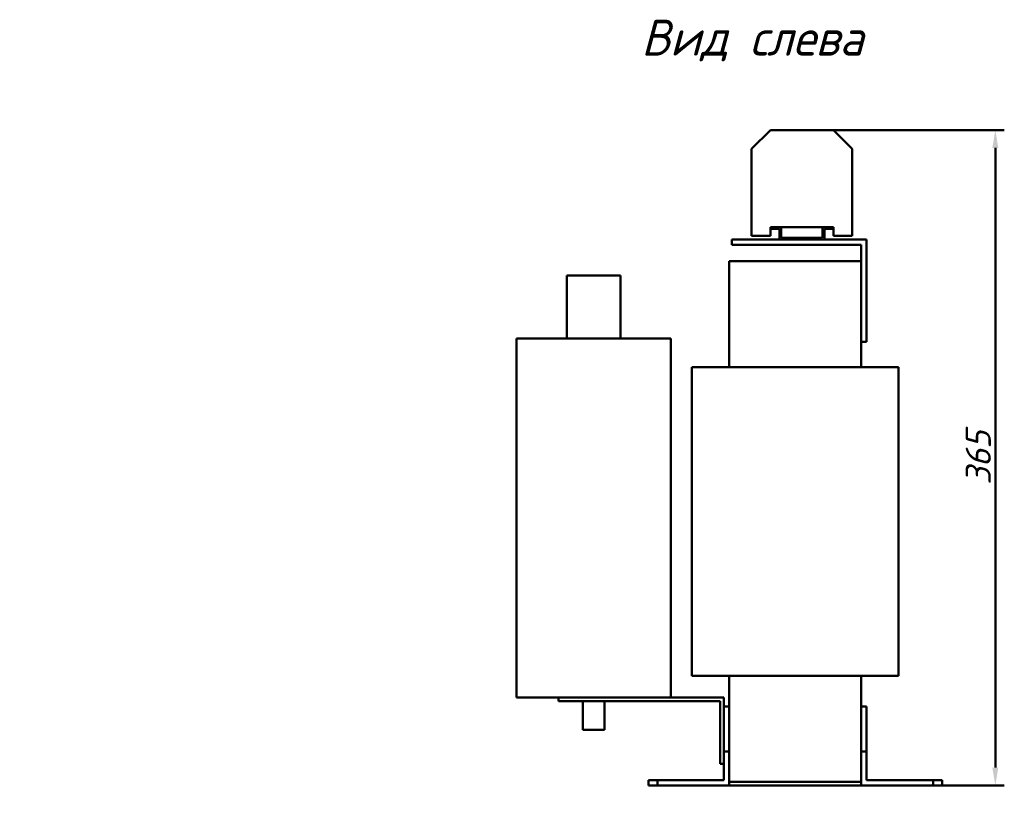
# Model space of a CAD drawing. Header units: millimetres. Extents: x 569 to 1665, y -515 to 692.
# Tile 3 of 3: x 1117 to 1665, y 53 to 488. Entities that reach past the tile are written whole.
import ezdxf

# ---------------------------------------------------------------- set-up
doc = ezdxf.new("R2010")
doc.units = ezdxf.units.MM
doc.layers.get('Defpoints').update_dxf_attribs({"lineweight": 25})
doc.layers.add('Осн_СБ', color=7, linetype='Continuous', lineweight=50)
doc.styles.add('GOST-2.304_Type-B_italic', font='GOST Common Italic.ttf', dxfattribs={"height": 2.5})
doc.styles.add('ГОСТ', font='isocpeui.ttf')
doc.dimstyles.new('ISO-25', dxfattribs={"dimtxt": 3.5, "dimasz": 2.5, "dimexe": 1.25, "dimexo": 0.625, "dimtad": 1, "dimdec": 0, "dimtxsty": 'ГОСТ', "dimcen": 2.5, "dimclrd": 256, "dimclre": 256, "dimclrt": 256, "dimadec": 0, "dimazin": 0, "dimtfac": 1, "dimtdec": 0, "dimtmove": 0, "dimatfit": 3, "dimfxl": 1, "dimlwd": -1, "dimlwe": -1, "dimarcsym": 0})

# ---------------------------------------------------------------- blocks, each defined once
blk = doc.blocks.new('*D286')
at = {"layer": 'Defpoints', "color": 0, "transparency": 16777216}
for p in [(1552.75, 426.35), (1660.43, 426.35), (1492.25, 61.35), (860.63, -223.88), (664.63, -316.34), (860.63, -316.34)]:
    blk.add_point(p, dxfattribs=at)
at = {"layer": 'Осн_СБ', "transparency": 16777216}
for p, q in [((1555.25, 426.35), (1665.43, 426.35)), ((1660.43, 71.35), (1660.43, 416.35)), ((1494.75, 61.35), (1665.43, 61.35)), ((664.63, -313.22), (664.63, -217.63)), ((860.63, -313.22), (860.63, -217.63)), ((677.13, -223.88), (848.13, -223.88))]:
    blk.add_line(p, q, dxfattribs=at)
for points in [[(1658.76, 416.35), (1662.09, 416.35), (1660.43, 426.35)], [(1658.76, 71.35), (1662.09, 71.35), (1660.43, 61.35)], [(677.13, -221.8), (677.13, -225.97), (664.63, -223.88)], [(848.13, -221.8), (848.13, -225.97), (860.63, -223.88)]]:
    blk.add_solid(points, dxfattribs=at)
at = {"layer": 'Осн_СБ', "transparency": 16777216, "insert": (1650.93, 243.85), "char_height": 14, "attachment_point": 5, "rotation": 90, "style": 'ГОСТ'}
blk.add_mtext('365', dxfattribs=at)
at = {"layer": 'Осн_СБ', "transparency": 16777216, "insert": (762.63, -212.01), "char_height": 17.5, "attachment_point": 5, "style": 'ГОСТ'}
blk.add_mtext('196', dxfattribs=at)

msp = doc.modelspace()

# ---------------------------------------------------------------- linework, layer by layer
at = {"layer": 'Осн_СБ'}
for p, q in [((1535.25, 426.35), (1524.75, 415.85)), ((1570.25, 426.35), (1535.25, 426.35)), ((1580.75, 415.85), (1570.25, 426.35)), ((1524.75, 415.85), (1524.75, 367.35)), ((1580.75, 367.35), (1580.75, 415.85)), ((1524.75, 367.35), (1535.25, 367.35)), ((1535.25, 372.35), (1535.25, 371.35)), ((1541.25, 372.35), (1535.25, 372.35)), ((1535.25, 371.35), (1540.25, 371.35)), ((1535.25, 367.35), (1535.25, 371.35)), ((1540.25, 371.35), (1540.25, 365.35)), ((1541.25, 366.35), (1541.25, 372.35)), ((1541.25, 372.35), (1564.25, 372.35)), ((1570.25, 372.35), (1564.25, 372.35)), ((1564.25, 372.35), (1564.25, 366.35)), ((1565.25, 365.35), (1565.25, 371.35)), ((1565.25, 371.35), (1570.25, 371.35)), ((1570.25, 371.35), (1570.25, 372.35)), ((1570.25, 371.35), (1570.25, 367.35)), ((1570.25, 367.35), (1580.75, 367.35)), ((1513.75, 365.35), (1516.75, 365.35)), ((1513.75, 365.35), (1513.75, 362.35)), ((1516.75, 362.35), (1513.75, 362.35)), ((1588.75, 365.35), (1516.75, 365.35)), ((1516.75, 362.35), (1585.75, 362.35)), ((1564.25, 366.35), (1541.25, 366.35)), ((1585.75, 362.35), (1585.75, 311.35)), ((1588.75, 311.35), (1588.75, 365.35)), ((1512.25, 353.35), (1585.75, 353.35)), ((1512.25, 294.35), (1512.25, 353.35)), ((1585.75, 294.35), (1585.75, 353.35)), ((1421.75, 345.35), (1451.75, 345.35)), ((1421.75, 345.35), (1421.75, 310.35)), ((1451.75, 345.35), (1451.75, 310.35)), ((1393.75, 310.35), (1479.75, 310.35)), ((1393.75, 310.35), (1393.75, 110.35)), ((1479.75, 310.35), (1479.75, 110.35)), ((1585.75, 308.35), (1588.75, 308.35)), ((1588.75, 311.35), (1588.75, 308.35)), ((1501.5, 294.35), (1491.5, 294.35)), ((1491.5, 294.35), (1491.5, 122.35)), ((1501.5, 294.35), (1596.5, 294.35)), ((1606.5, 294.35), (1596.5, 294.35)), ((1606.5, 122.35), (1606.5, 294.35)), ((1501.5, 122.35), (1491.5, 122.35)), ((1501.5, 122.35), (1596.5, 122.35)), ((1512.25, 105.35), (1512.25, 122.35)), ((1585.75, 105.35), (1585.75, 122.35)), ((1606.5, 122.35), (1596.5, 122.35)), ((1393.75, 110.35), (1471.74, 110.35)), ((1417.25, 110.35), (1417.25, 108.35)), ((1509.25, 110.35), (1471.74, 110.35)), ((1509.25, 105.35), (1509.25, 110.35)), ((1427.25, 108.35), (1417.25, 108.35)), ((1427.25, 108.35), (1507.25, 108.35)), ((1430.75, 108.35), (1430.75, 92.35)), ((1442.75, 108.35), (1442.75, 92.35)), ((1507.25, 108.35), (1507.25, 83.35)), ((1509.25, 80.35), (1509.25, 105.35)), ((1509.25, 105.35), (1512.25, 105.35)), ((1512.25, 105.35), (1512.25, 80.35)), ((1585.75, 80.35), (1585.75, 105.35)), ((1585.75, 105.35), (1588.75, 105.35)), ((1588.75, 105.35), (1588.75, 80.35)), ((1430.75, 92.35), (1442.75, 92.35)), ((1507.25, 73.35), (1507.25, 83.35)), ((1509.25, 80.35), (1509.25, 64.35)), ((1512.25, 80.35), (1509.25, 80.35)), ((1512.25, 61.35), (1512.25, 80.35)), ((1585.75, 80.35), (1585.75, 61.35)), ((1588.75, 80.35), (1585.75, 80.35)), ((1588.75, 64.35), (1588.75, 80.35)), ((1507.25, 73.35), (1509.25, 73.35)), ((1467.25, 64.35), (1467.25, 61.35)), ((1472.25, 64.35), (1467.25, 64.35)), ((1467.25, 61.35), (1472.25, 61.35)), ((1472.25, 61.35), (1472.25, 64.35)), ((1509.25, 64.35), (1472.25, 64.35)), ((1472.25, 61.35), (1512.25, 61.35)), ((1585.75, 63.35), (1512.25, 63.35)), ((1585.75, 61.35), (1625.75, 61.35)), ((1625.75, 64.35), (1588.75, 64.35)), ((1630.75, 64.35), (1625.75, 64.35)), ((1625.75, 64.35), (1625.75, 61.35)), ((1625.75, 61.35), (1630.75, 61.35)), ((1630.75, 61.35), (1630.75, 64.35))]:
    msp.add_line(p, q, dxfattribs=at)

# ---------------------------------------------------------------- texts
at = {"layer": 'Осн_СБ', "insert": (1463.25, 487.8), "char_height": 20, "width": 336.0264, "attachment_point": 1, "style": 'GOST-2.304_Type-B_italic'}
msp.add_mtext('Вид слева', dxfattribs=at)

# ---------------------------------------------------------------- dimensions: what is measured, and where the dimension line sits
at = {"layer": 'Осн_СБ'}
dim = msp.add_linear_dim(base=(1660.43, 426.35), p1=(1492.25, 61.35), p2=(1552.75, 426.35), angle=90, dimstyle='ISO-25', dxfattribs=at)
dim.commit()
dim.dimension.update_dxf_attribs({"geometry": '*D286', "text_midpoint": (1650.93, 243.85)})

doc.saveas('drawing.dxf')
